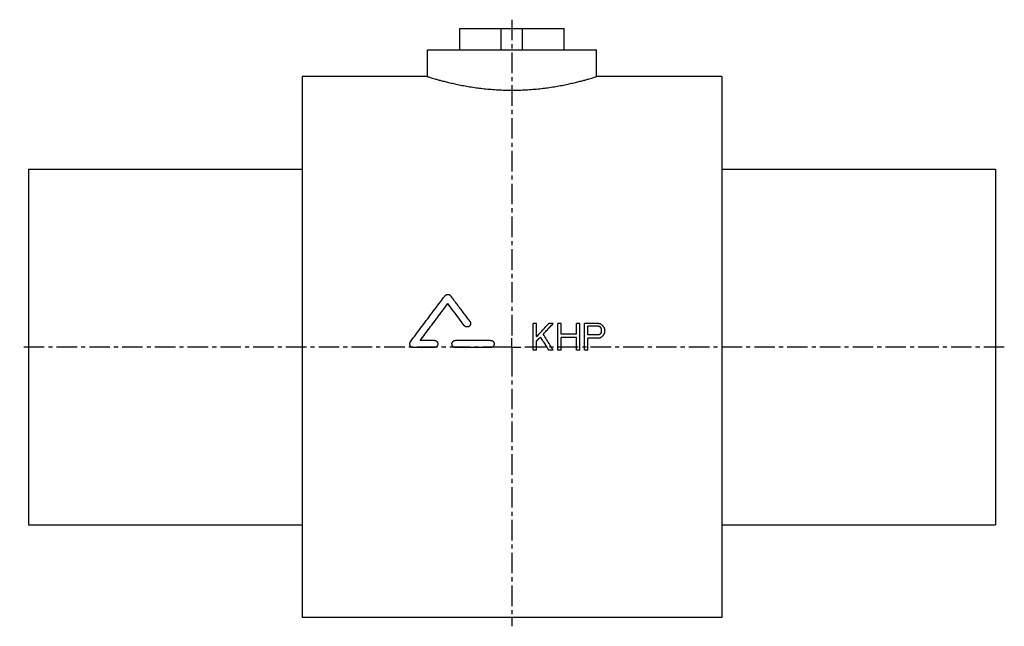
# Model space of a CAD drawing. Header units: millimetres. Extents: x 3 to 557, y 60 to 401.
import ezdxf

# ---------------------------------------------------------------- set-up
doc = ezdxf.new("R2010")
doc.units = ezdxf.units.MM
doc.header["$LTSCALE"] = 30.734
doc.linetypes.add('CENTER', pattern=[0.6, 0.375, -0.075, 0.075, -0.075])
doc.layers.get('0').update_dxf_attribs({"linetype": 'CONTINUOUS'})
doc.layers.add('DEFAULT_1', color=7, linetype='CENTER')

msp = doc.modelspace()

# ---------------------------------------------------------------- linework, layer by layer
at = {"color": 7, "linetype": 'CONTINUOUS'}
for p, q in [((250.45, 383.9), (250.45, 395.9)), ((250.45, 395.9), (309.16, 395.9)), ((273.8, 383.9), (273.8, 395.9)), ((285.8, 383.9), (285.8, 395.9)), ((309.16, 383.9), (309.16, 395.9)), ((232.3, 368.9), (232.3, 383.9)), ((232.3, 383.9), (327.3, 383.9)), ((327.3, 368.9), (327.3, 383.9)), ((161.8, 368.9), (161.8, 64.9)), ((232.3, 368.9), (161.8, 368.9)), ((397.8, 368.9), (327.3, 368.9)), ((397.8, 368.9), (397.8, 64.9)), ((7.8, 316.9), (7.8, 116.9)), ((7.8, 316.9), (161.8, 316.9)), ((397.8, 316.9), (551.8, 316.9)), ((551.8, 316.9), (551.8, 116.9)), ((243.69, 241.26), (243.69, 241.28)), ((252.97, 228.97), (252.97, 228.99)), ((293.68, 230.18), (291.8, 230.18)), ((291.8, 215.17), (291.8, 230.18)), ((293.68, 222.85), (293.68, 230.18)), ((303.05, 230.18), (300.55, 230.18)), ((303.05, 230.15), (303.05, 230.18)), ((307.43, 230.18), (305.55, 230.18)), ((305.55, 215.17), (305.55, 230.18)), ((307.43, 224.12), (307.43, 230.18)), ((318.05, 230.18), (316.18, 230.18)), ((316.18, 224.12), (316.18, 230.18)), ((318.05, 215.17), (318.05, 230.18)), ((328.05, 230.18), (320.55, 230.18)), ((320.55, 215.17), (320.55, 230.18)), ((328.37, 228.59), (322.43, 228.59)), ((322.43, 223.81), (322.43, 228.59)), ((328.37, 228.56), (322.43, 228.56)), ((328.37, 228.56), (328.37, 228.59)), ((295.87, 222.5), (295.87, 222.53)), ((316.18, 224.12), (307.43, 224.12)), ((316.18, 222.21), (307.43, 222.21)), ((307.43, 215.17), (307.43, 222.21)), ((316.18, 222.18), (307.43, 222.18)), ((316.18, 215.17), (316.18, 222.21)), ((328.37, 223.81), (322.43, 223.81)), ((328.05, 221.89), (322.43, 221.89)), ((322.43, 215.17), (322.43, 221.89)), ((328.05, 221.86), (322.43, 221.86)), ((328.05, 221.86), (328.05, 221.89)), ((329.62, 222.18), (329.62, 222.21)), ((330.24, 225.72), (330.24, 226.68)), ((330.87, 223.14), (330.87, 223.17)), ((331.8, 224.42), (331.8, 224.44)), ((332.12, 225.4), (332.12, 226.68)), ((224.22, 216.62), (224.22, 216.65)), ((236.11, 216.65), (224.22, 216.65)), ((236.11, 216.62), (224.22, 216.62)), ((236.11, 220.62), (228.18, 220.62)), ((236.11, 216.62), (236.11, 216.65)), ((267.8, 220.62), (247.99, 220.62)), ((247.99, 216.62), (247.99, 216.65)), ((267.8, 216.65), (247.99, 216.65)), ((267.8, 216.62), (247.99, 216.62)), ((267.8, 216.62), (267.8, 216.65)), ((293.68, 215.17), (293.68, 220.29)), ((293.68, 215.17), (291.8, 215.17)), ((293.68, 215.14), (291.8, 215.14)), ((303.05, 215.17), (300.55, 215.17)), ((300.55, 215.14), (300.55, 215.17)), ((303.05, 215.14), (300.55, 215.14)), ((303.05, 215.14), (303.05, 215.17)), ((307.43, 215.17), (305.55, 215.17)), ((307.43, 215.14), (305.55, 215.14)), ((318.05, 215.17), (316.18, 215.17)), ((318.05, 215.14), (316.18, 215.14)), ((322.43, 215.17), (320.55, 215.17)), ((322.43, 215.14), (320.55, 215.14)), ((7.8, 116.9), (161.8, 116.9)), ((397.8, 116.9), (551.8, 116.9)), ((397.8, 64.9), (161.8, 64.9))]:
    msp.add_line(p, q, dxfattribs=at)
for points, start_tangent, end_tangent in [([(232.3, 368.9), (232.47, 368.85), (232.97, 368.7), (233.79, 368.44), (234.95, 368.1), (236.43, 367.66), (238.24, 367.15), (240.36, 366.58), (242.79, 365.96), (245.51, 365.31), (248.47, 364.65), (251.68, 364), (255.08, 363.39), (258.65, 362.83), (262.33, 362.34), (266.12, 361.94), (269.99, 361.62), (273.89, 361.41), (277.83, 361.3), (281.78, 361.3), (285.72, 361.41), (289.63, 361.62), (293.49, 361.94), (297.28, 362.34), (300.96, 362.83), (304.53, 363.39), (307.93, 364), (311.14, 364.65), (314.1, 365.31), (316.82, 365.96), (319.25, 366.58), (321.37, 367.15), (323.18, 367.66), (324.66, 368.1), (325.82, 368.44), (326.64, 368.7), (327.14, 368.85), (327.3, 368.9)], (92.188602, -28.808938), (92.188602, 28.808938)), ([(222.63, 219.82), (229.13, 228.51), (235.63, 237.15), (242.11, 245.72)], (19.378634, 25.96868), (19.565763, 25.827984)), ([(242.11, 245.72), (242.35, 245.99), (242.64, 246.21), (242.97, 246.37), (243.33, 246.47), (243.69, 246.51), (244.06, 246.47), (244.41, 246.37), (244.74, 246.21), (245.03, 245.99), (245.28, 245.72)], (2.210206, 2.917604), (2.214283, -2.914511)), ([(256.14, 231.36), (252.51, 236.17), (248.89, 240.96), (245.28, 245.72)], (-10.838988, 14.387159), (-10.897139, 14.343165)), ([(228.18, 220.62), (233.35, 227.53), (238.53, 234.43), (243.69, 241.28)], (15.45952, 20.70734), (15.578135, 20.618253)), ([(228.19, 220.61), (233.35, 227.51), (238.53, 234.4), (243.69, 241.26)], (15.446943, 20.690518), (15.565601, 20.601399)), ([(252.97, 228.99), (249.88, 233.1), (246.78, 237.2), (243.69, 241.28)], (-9.259663, 12.307635), (-9.301905, 12.27574)), ([(252.97, 228.97), (249.88, 233.08), (246.78, 237.18), (243.69, 241.26)], (-9.259621, 12.307596), (-9.301947, 12.275638)), ([(256.54, 230.18), (256.53, 229.99), (256.46, 229.63), (256.33, 229.29), (256.14, 228.98), (255.89, 228.71), (255.6, 228.49), (255.27, 228.33), (254.92, 228.23), (254.55, 228.2), (254.19, 228.24), (253.84, 228.34), (253.51, 228.5), (253.22, 228.72), (252.97, 228.99)], (-0.000011, -4.942682), (-2.967272, 3.943999)), ([(256.54, 230.08), (256.53, 229.96), (256.46, 229.6), (256.33, 229.26), (256.14, 228.96), (255.89, 228.69), (255.6, 228.47), (255.27, 228.31), (254.92, 228.21), (254.55, 228.18), (254.19, 228.21), (253.84, 228.31), (253.51, 228.47), (253.22, 228.7), (252.97, 228.97)], (-0.167629, -4.872064), (-2.926624, 3.889977)), ([(256.14, 231.36), (256.34, 231.05), (256.47, 230.71), (256.53, 230.35), (256.54, 230.18)], (0.763248, -1.013099), (-0.000003, -1.270259)), ([(293.68, 222.85), (295.97, 225.29), (298.26, 227.74), (300.55, 230.18)], (6.867299, 7.335138), (6.882703, 7.320687)), ([(297.43, 224.12), (299.3, 226.14), (301.18, 228.16), (303.05, 230.18)], (5.619751, 6.056157), (5.630252, 6.046395)), ([(297.44, 224.11), (299.3, 226.12), (301.18, 228.13), (303.05, 230.15)], (5.606719, 6.042106), (5.617192, 6.03237)), ([(329.62, 229.86), (329.1, 229.96), (328.58, 230.07), (328.05, 230.18)], (-1.562492, 0.317992), (-1.562503, 0.317936)), ([(329.3, 228.27), (328.99, 228.37), (328.68, 228.48), (328.37, 228.59)], (-0.937491, 0.318281), (-0.937509, 0.318229)), ([(329.3, 228.24), (328.99, 228.35), (328.68, 228.45), (328.37, 228.56)], (-0.937491, 0.318282), (-0.937509, 0.318229)), ([(329.93, 227.63), (329.72, 227.84), (329.51, 228.06), (329.3, 228.27)], (-0.624943, 0.636742), (-0.625059, 0.636628)), ([(329.93, 227.6), (329.72, 227.82), (329.51, 228.03), (329.3, 228.24)], (-0.624943, 0.636744), (-0.62506, 0.636629)), ([(330.87, 228.9), (330.45, 229.22), (330.03, 229.54), (329.62, 229.86)], (-1.249876, 0.954406), (-1.250129, 0.954075)), ([(330.24, 226.68), (330.14, 226.99), (330.03, 227.31), (329.93, 227.63)], (-0.312421, 0.95549), (-0.312576, 0.95544)), ([(331.8, 227.63), (331.49, 228.06), (331.18, 228.48), (330.87, 228.9)], (-0.937277, 1.273301), (-0.937723, 1.272973)), ([(332.12, 226.68), (332.01, 226.99), (331.91, 227.31), (331.8, 227.63)], (-0.312421, 0.95549), (-0.312576, 0.95544)), ([(293.68, 220.29), (294.41, 221.04), (295.14, 221.78), (295.87, 222.53)], (2.186783, 2.237483), (2.188217, 2.236079)), ([(293.69, 220.28), (294.41, 221.01), (295.14, 221.76), (295.87, 222.5)], (2.173692, 2.224097), (2.175113, 2.222708)), ([(300.55, 215.17), (299, 217.62), (297.43, 220.07), (295.87, 222.53)], (-4.68045, 7.364718), (-4.694542, 7.355743)), ([(300.55, 215.14), (299, 217.59), (297.43, 220.05), (295.87, 222.5)], (-4.680436, 7.364822), (-4.694556, 7.355829)), ([(303.05, 215.17), (301.18, 218.15), (299.31, 221.14), (297.43, 224.12)], (-5.614625, 8.962686), (-5.635365, 8.949661)), ([(328.05, 221.89), (328.58, 222), (329.1, 222.1), (329.62, 222.21)], (1.562492, 0.319451), (1.562503, 0.319395)), ([(328.05, 221.86), (328.58, 221.97), (329.1, 222.08), (329.62, 222.18)], (1.562492, 0.319454), (1.562503, 0.319398)), ([(328.37, 223.81), (328.68, 223.91), (328.99, 224.02), (329.3, 224.12)], (0.937491, 0.319098), (0.937509, 0.319046)), ([(329.3, 224.12), (329.51, 224.34), (329.72, 224.55), (329.93, 224.76)], (0.624943, 0.638026), (0.62506, 0.637912)), ([(329.62, 222.21), (330.03, 222.53), (330.45, 222.85), (330.87, 223.17)], (1.249875, 0.958084), (1.250129, 0.957752)), ([(329.62, 222.18), (330.03, 222.5), (330.45, 222.82), (330.87, 223.14)], (1.249875, 0.958092), (1.25013, 0.95776)), ([(329.93, 224.76), (330.03, 225.08), (330.14, 225.4), (330.24, 225.72)], (0.312421, 0.956541), (0.312576, 0.95649)), ([(330.87, 223.17), (331.18, 223.59), (331.49, 224.02), (331.8, 224.44)], (0.937277, 1.276569), (0.937723, 1.276241)), ([(330.87, 223.14), (331.18, 223.57), (331.49, 223.99), (331.8, 224.42)], (0.937276, 1.276578), (0.937724, 1.27625)), ([(331.8, 224.44), (331.91, 224.76), (332.01, 225.08), (332.12, 225.4)], (0.312421, 0.956716), (0.312576, 0.956665)), ([(222.24, 218.63), (222.25, 218.81), (222.31, 219.17), (222.44, 219.51), (222.63, 219.82)], (0.00001, 1.274835), (0.761358, 1.020272)), ([(224.22, 216.65), (223.86, 216.68), (223.51, 216.78), (223.18, 216.94), (222.89, 217.16), (222.64, 217.43), (222.45, 217.74), (222.32, 218.08), (222.25, 218.44), (222.24, 218.63)], (-3.112724, 0), (0.000024, 3.117122)), ([(224.22, 216.62), (223.86, 216.65), (223.51, 216.75), (223.18, 216.92), (222.89, 217.14), (222.64, 217.41), (222.45, 217.72), (222.32, 218.06), (222.25, 218.42), (222.24, 218.61)], (-3.112746, 0), (0.000025, 3.117144)), ([(236.11, 220.62), (236.47, 220.59), (236.82, 220.49), (237.15, 220.32), (237.44, 220.1), (237.69, 219.83), (237.88, 219.52), (238.01, 219.18), (238.08, 218.82), (238.09, 218.63)], (3.111153, 0), (0.00001, -3.115547)), ([(238.09, 218.63), (238.08, 218.45), (238.01, 218.09), (237.88, 217.75), (237.69, 217.43), (237.44, 217.16), (237.15, 216.94), (236.82, 216.78), (236.47, 216.68), (236.11, 216.65)], (0.00001, -3.117074), (-3.112678, 0)), ([(238.09, 218.55), (238.08, 218.42), (238.01, 218.06), (237.88, 217.72), (237.69, 217.41), (237.44, 217.14), (237.15, 216.92), (236.82, 216.75), (236.47, 216.65), (236.11, 216.62)], (-0.094075, -3.054215), (-3.051355, 0)), ([(246.01, 218.63), (246.02, 218.82), (246.09, 219.18), (246.22, 219.52), (246.41, 219.83), (246.66, 220.1), (246.95, 220.32), (247.28, 220.49), (247.63, 220.59), (247.99, 220.62)], (0.000011, 3.115546), (3.111152, 0)), ([(247.99, 216.65), (247.63, 216.68), (247.28, 216.78), (246.95, 216.94), (246.66, 217.16), (246.41, 217.43), (246.22, 217.75), (246.09, 218.09), (246.02, 218.45), (246.01, 218.63)], (-3.112679, 0), (0.000011, 3.117076)), ([(247.99, 216.62), (247.63, 216.65), (247.28, 216.75), (246.95, 216.92), (246.66, 217.14), (246.41, 217.41), (246.22, 217.72), (246.09, 218.06), (246.02, 218.42), (246.01, 218.61)], (-3.112701, 0), (0.000012, 3.117098)), ([(267.8, 220.62), (268.17, 220.59), (268.52, 220.49), (268.85, 220.32), (269.14, 220.1), (269.39, 219.83), (269.58, 219.52), (269.71, 219.18), (269.78, 218.82), (269.79, 218.63)], (3.111153, 0), (0.00001, -3.115547)), ([(269.79, 218.63), (269.78, 218.45), (269.71, 218.09), (269.58, 217.75), (269.38, 217.43), (269.14, 217.16), (268.85, 216.94), (268.52, 216.78), (268.17, 216.68), (267.8, 216.65)], (0.00001, -3.117074), (-3.112678, 0)), ([(269.79, 218.55), (269.78, 218.42), (269.71, 218.06), (269.58, 217.72), (269.38, 217.41), (269.14, 217.14), (268.85, 216.92), (268.52, 216.75), (268.17, 216.65), (267.8, 216.62)], (-0.094075, -3.054215), (-3.051355, 0))]:
    msp.add_spline(points, degree=3, dxfattribs=dict(at, start_tangent=start_tangent, end_tangent=end_tangent))
at = {"layer": 'DEFAULT_1', "color": 2, "linetype": 'CENTER'}
for p, q in [((279.8, 400.9), (279.8, 221.9)), ((279.8, 216.9), (279.8, 221.9)), ((274.8, 216.9), (2.8, 216.9)), ((279.8, 216.9), (274.8, 216.9)), ((279.8, 216.9), (279.8, 211.9)), ((279.8, 216.9), (284.81, 216.9)), ((556.8, 216.9), (284.81, 216.9)), ((279.8, 211.9), (279.8, 59.9))]:
    msp.add_line(p, q, dxfattribs=at)

doc.saveas('drawing.dxf')
